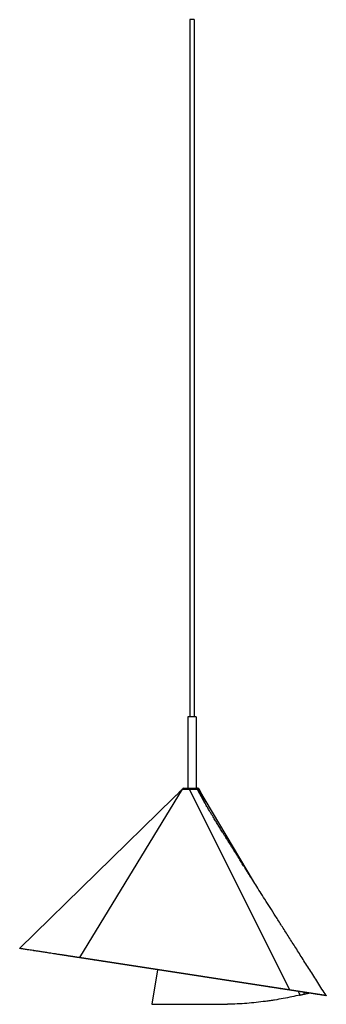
# Paper-space layout '_Right' of a CAD drawing. Header units: millimetres. Extents: x -252 to 188, y -767 to 646.
import ezdxf

# ---------------------------------------------------------------- set-up
doc = ezdxf.new("R2010")
doc.units = ezdxf.units.MM

psp = doc.layouts.new('_Right')

# ---------------------------------------------------------------- linework, layer by layer
at = {"color": 7, "linetype": 'Continuous', "lineweight": 25}
for p, q in [((-7.6, 645.7), (-7.6, -354.3)), ((-1.6, 645.7), (-7.6, 645.7)), ((-1.6, 645.7), (-1.6, -354.3)), ((-10.6, -354.3), (-10.6, -456.9)), ((1.4, -354.3), (-10.6, -354.3)), ((1.4, -354.3), (1.4, -456.9)), ((-18.6, -458.4), (-166.3, -700)), ((-16.6, -456.9), (3.8, -456.9)), ((-8.3, -458.6), (135.3, -746.4)), ((3.4, -459.3), (11.4, -473.8)), ((3.4, -459.3), (11.6, -474.2)), ((3.5, -459.3), (11.8, -474.6)), ((3.5, -459.3), (11.8, -474.5)), ((3.5, -459.3), (11.8, -474.5)), ((4.5, -458.4), (83.4, -590.3)), ((-31.2, -470.6), (-252.2, -686.8)), ((-252.2, -686.8), (-252.2, -686.9)), ((-166.3, -700), (-166.3, -700.1)), ((188.1, -754.5), (-166.3, -700)), ((188.1, -754.6), (-166.3, -700.1)), ((-54.3, -717.4), (-62.3, -766.9)), ((135.3, -746.4), (135.3, -746.5)), ((148, -748.5), (150.6, -753.6)), ((150, -753.7), (150.6, -753.6)), ((155.6, -749.6), (156.9, -752.2)), ((188.1, -754.6), (188.1, -754.5))]:
    psp.add_line(p, q, dxfattribs=at)
at = {"color": 8, "linetype": 'Continuous', "lineweight": 25}
psp.add_line((4.5, -458.9), (-18.6, -458.9), dxfattribs=at)
at = {"color": 7, "linetype": 'Continuous', "lineweight": 25}
for centre, start, end in [((-16.6, -458.9), 90, 165.0062), ((3.8, -458.9), 15.0821, 90), ((3.8, -458.9), 15.0821, 90)]:
    psp.add_arc(centre, 2, start, end, dxfattribs=at)
for points, knots in [([(-18.8, -458.4), (-18.8, -458.5), (-19, -458.7), (-19.4, -459.1), (-20.3, -459.9), (-21.9, -461.6), (-23.9, -463.6), (-26.1, -465.8), (-27.9, -467.5), (-29.7, -469.2), (-30.7, -470.2), (-31.2, -470.6)], [0, 0, 0, 0, 0.014297, 0.054549, 0.096683, 0.210688, 0.44261, 0.588896, 0.734433, 0.868037, 1, 1, 1, 1]), ([(-18.8, -458.4), (-18.8, -458.5), (-19, -458.7), (-19.4, -459.1), (-20.3, -459.9), (-21.4, -461.1), (-22.4, -462), (-22.9, -462.5)], [0, 0, 0, 0, 0.043972, 0.167117, 0.29602, 0.644803, 1, 1, 1, 1]), ([(-18.6, -458.4), (-18.5, -458.4), (-18.1, -458.4), (-17.4, -458.4), (-17.3, -458.4), (-17, -458.4), (-16.8, -458.4), (-16.3, -458.4), (-15.8, -458.4), (-14.9, -458.4), (-14.4, -458.4), (-13.4, -458.4), (-12.8, -458.4), (-11.9, -458.4), (-11.6, -458.4), (-11, -458.4), (-10.7, -458.4), (-9.7, -458.4), (-9.1, -458.4), (-8.4, -458.4)], [0, 0, 0, 0, 0.25, 0.25, 0.3125, 0.3125, 0.375, 0.375, 0.5, 0.5, 0.625, 0.625, 0.75, 0.75, 0.8125, 0.8125, 0.875, 0.875, 1, 1, 1, 1]), ([(-8.4, -458.4), (-7.4, -458.4), (-6.4, -458.4), (-5, -458.4), (-4.5, -458.4), (-3.5, -458.4), (-3, -458.4), (-2, -458.4), (-1.6, -458.4), (-0.6, -458.4), (-0.1, -458.4), (1.2, -458.4), (2.1, -458.4), (2.9, -458.4)], [0, 0, 0, 0, 0.25, 0.25, 0.375, 0.375, 0.5, 0.5, 0.625, 0.625, 0.75, 0.75, 1, 1, 1, 1]), ([(4.5, -458.9), (4.5, -458.8), (4.5, -458.7), (4.4, -458.4), (4.4, -458.3), (4.3, -458), (4.3, -457.9), (4.2, -457.7), (4.2, -457.6), (4, -457.3), (3.9, -457.2), (3.6, -457), (3.4, -456.9), (3.2, -456.9)], [0, 0, 0, 0, 0.125, 0.125, 0.25, 0.25, 0.375, 0.375, 0.5, 0.5, 0.75, 0.75, 1, 1, 1, 1]), ([(4.1, -458.4), (4.1, -458.4), (4.2, -458.4), (4.4, -458.4), (4.5, -458.4)], [0, 0, 0, 0, 0.052061, 1, 1, 1, 1]), ([(4.5, -458.4), (4.7, -458.4), (5.3, -458.4), (5.7, -458.4), (5.7, -458.4), (5.7, -458.4)], [0, 0, 0, 0, 0.361215, 0.722455, 1, 1, 1, 1]), ([(15.3, -476.5), (15, -475.9), (13.8, -473.6), (11.5, -469.4), (8.7, -464), (6.7, -460.2), (5.7, -458.4)], [0, 0, 0, 0, 0.100928, 0.375632, 0.702481, 1, 1, 1, 1]), ([(188.1, -754.5), (184.1, -748.2), (176.2, -735.9), (164.6, -717.8), (153.7, -700.6), (143.3, -684.3), (133.5, -668.9), (124.3, -654.5), (115.6, -640.9), (107.6, -628.3), (100.2, -616.6), (93.3, -605.8), (87, -595.9), (81.3, -587), (76.2, -578.9), (71.7, -571.7), (67.8, -565.5), (64.4, -560.2), (61.6, -555.7), (59.2, -552), (57.2, -548.8), (55.5, -546.1), (54.2, -544), (52.8, -541.9), (51.3, -539.4), (49.2, -536), (46.7, -532), (44.1, -527.9), (41.6, -523.9), (38.8, -519.4), (35.7, -514.4), (32.3, -508.8), (29, -503.5), (26.1, -498.7), (23.4, -494.3), (20.9, -490.1), (18.1, -485.4), (14.8, -479.9), (12.6, -475.9), (11.4, -473.8)], [0, 0, 0, 0, 0.068728, 0.134032, 0.195929, 0.254437, 0.30957, 0.361346, 0.409777, 0.454878, 0.496662, 0.535141, 0.570328, 0.602233, 0.630866, 0.656238, 0.678356, 0.69723, 0.712917, 0.725851, 0.73705, 0.746545, 0.754355, 0.760156, 0.769094, 0.781156, 0.796127, 0.81116, 0.825325, 0.838621, 0.859794, 0.879063, 0.897463, 0.916139, 0.929052, 0.942937, 0.959182, 0.978295, 1, 1, 1, 1]), ([(-166.3, -700), (-167.5, -699.9), (-169.9, -699.5), (-174.4, -698.8), (-179.8, -698), (-185.8, -697), (-193.2, -695.9), (-201.5, -694.6), (-209.8, -693.3), (-217, -692.2), (-223.1, -691.3), (-228.3, -690.5), (-234.6, -689.5), (-239.8, -688.7), (-244, -688.1), (-246.6, -687.7), (-248.8, -687.4), (-250.2, -687.1), (-251, -687), (-251.5, -686.9), (-251.9, -686.9), (-252.1, -686.8), (-252.1, -686.8), (-252.2, -686.8)], [0.002941, 0.002941, 0.002941, 0.002941, 0.01852, 0.0340991, 0.0652572, 0.0964153, 0.1275733, 0.1898895, 0.2522057, 0.3145219, 0.3768381, 0.4391543, 0.5014705, 0.6261029, 0.6884191, 0.7507352, 0.8130514, 0.8753676, 0.9065257, 0.9376838, 0.9688419, 0.984421, 1, 1, 1, 1]), ([(-166.3, -700), (-166.6, -700), (-167.3, -699.9), (-168.4, -699.7), (-169.4, -699.6), (-170.5, -699.4), (-171.5, -699.2), (-172.5, -699.1), (-173.5, -698.9), (-174.5, -698.8), (-175.5, -698.6), (-176.5, -698.5), (-177.5, -698.3), (-178.5, -698.2), (-179.5, -698), (-180.4, -697.9), (-181.4, -697.7), (-182.3, -697.6), (-183.2, -697.4), (-184.2, -697.3), (-185.1, -697.1), (-186, -697), (-186.9, -696.9), (-187.8, -696.7), (-188.7, -696.6), (-189.6, -696.5), (-190.5, -696.3), (-192.7, -696), (-196.3, -695.4), (-201, -694.7), (-205.5, -694), (-210.8, -693.2), (-216.8, -692.3), (-221.9, -691.5), (-225.6, -690.9), (-229, -690.4), (-233, -689.8), (-237.2, -689.1), (-240.9, -688.6), (-244, -688.1), (-246.7, -687.7), (-248.8, -687.3), (-250.1, -687.2), (-250.7, -687.1), (-251.1, -687), (-251.4, -687), (-251.6, -686.9), (-251.9, -686.9), (-252, -686.8), (-252.1, -686.8), (-252.2, -686.8)], [0, 0, 0, 0, 0.005605, 0.011203, 0.016797, 0.022385, 0.027967, 0.033546, 0.03912, 0.04469, 0.050257, 0.05582, 0.061381, 0.066939, 0.072494, 0.078048, 0.0836, 0.089152, 0.094702, 0.100252, 0.105801, 0.111351, 0.116901, 0.122453, 0.128005, 0.133559, 0.139115, 0.144673, 0.177172, 0.210061, 0.243405, 0.277265, 0.337593, 0.40178, 0.430555, 0.461366, 0.519082, 0.576526, 0.631086, 0.687559, 0.744005, 0.803272, 0.864668, 0.882956, 0.90159, 0.92057, 0.9399, 0.95958, 0.979613, 1, 1, 1, 1]), ([(135.3, -746.4), (134.9, -746.4), (134.1, -746.2), (132.9, -746.1), (131.7, -745.9), (130.5, -745.7), (129.3, -745.5), (128.1, -745.3), (126.9, -745.1), (125.7, -744.9), (124.5, -744.8), (123.3, -744.6), (122, -744.4), (120.8, -744.2), (119.5, -744), (118.3, -743.8), (117, -743.6), (115.7, -743.4), (114.5, -743.2), (113.2, -743), (111.9, -742.8), (110.6, -742.6), (109.3, -742.4), (108, -742.2), (106.7, -742), (105.3, -741.8), (104, -741.6), (100.2, -741), (93.9, -740.1), (84.9, -738.7), (75.7, -737.3), (66.2, -735.8), (56.7, -734.3), (46.9, -732.8), (37.1, -731.3), (23.7, -729.3), (6.9, -726.7), (-13.6, -723.5), (-34.1, -720.4), (-51.2, -717.7), (-64.7, -715.7), (-74.7, -714.1), (-84.6, -712.6), (-94.5, -711.1), (-104.1, -709.6), (-113.6, -708.1), (-123, -706.7), (-129.9, -705.6), (-134.6, -704.9), (-137.2, -704.5), (-139.7, -704.1), (-142.3, -703.7), (-144.8, -703.4), (-147.2, -703), (-149.7, -702.6), (-152.1, -702.2), (-154.5, -701.8), (-156.9, -701.5), (-159.3, -701.1), (-161.6, -700.8), (-164, -700.4), (-165.5, -700.2), (-166.3, -700)], [0, 0, 0, 0, 0.0048193, 0.0096359, 0.0144501, 0.0192621, 0.0240721, 0.0288803, 0.033687, 0.0384924, 0.0432966, 0.0481, 0.0529027, 0.057705, 0.0625071, 0.0673092, 0.0721115, 0.0769142, 0.0817176, 0.086522, 0.0913274, 0.0961341, 0.1009425, 0.1057525, 0.1105646, 0.1153789, 0.1201957, 0.1250151, 0.1562961, 0.1875168, 0.2187379, 0.2500202, 0.2813013, 0.312522, 0.3437431, 0.3750254, 0.437512, 0.5000003, 0.5624869, 0.6249751, 0.6562562, 0.6874769, 0.718698, 0.7499803, 0.7812614, 0.8124821, 0.8437032, 0.8749855, 0.8839334, 0.8928729, 0.9018052, 0.9107319, 0.9196544, 0.9285741, 0.9374923, 0.9464106, 0.9553303, 0.9642529, 0.9731797, 0.9821122, 0.9910519, 1, 1, 1, 1]), ([(188.1, -754.5), (188.1, -754.5), (188.3, -754.6), (187.5, -754.5), (185.6, -754.2), (182.1, -753.6), (177.4, -752.9), (171.4, -752), (164.1, -750.9), (155.6, -749.6), (146.1, -748.1), (138.9, -747), (135.3, -746.4)], [0, 0, 0, 0, 0.010424, 0.120358, 0.230345, 0.340283, 0.450217, 0.560203, 0.670141, 0.780076, 0.890063, 1, 1, 1, 1]), ([(150.6, -753.6), (142.8, -755.4), (134.8, -757.1), (122.4, -759.4), (118.2, -760.2), (111.8, -761.2), (109.7, -761.5), (105.4, -762.1), (103.2, -762.4), (92.3, -763.9), (83.3, -764.8), (65.1, -766.3), (55.8, -766.7), (46.3, -766.9)], [0, 0, 0, 0, 0.25, 0.25, 0.375, 0.375, 0.4375, 0.4375, 0.5, 0.5, 0.75, 0.75, 1, 1, 1, 1]), ([(150.6, -753.6), (150.5, -753.6), (150.5, -753.6), (150.4, -753.6), (150.4, -753.6), (150.3, -753.6), (150.3, -753.7), (150.3, -753.7), (150.2, -753.7), (150.2, -753.7), (150.1, -753.7), (150.1, -753.7), (150.1, -753.7)], [0, 0, 0, 0, 0.00025, 0.00025, 0.00025, 0.0005, 0.0005, 0.0005, 0.0007149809, 0.0007149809, 0.0007149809, 0.0009299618, 0.0009299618, 0.0009299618, 0.0009299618])]:
    psp.add_open_spline(points, degree=3, knots=knots, dxfattribs=at)
for points in [[(150.6, -753.6), (151, -753.5), (152, -753.3), (153.6, -752.9), (155.2, -752.6), (156.4, -752.3), (156.9, -752.2)], [(156.9, -752.2), (157.5, -752.1), (158.7, -751.8), (160.4, -751.4), (161.9, -751.1), (162.8, -750.9), (163.2, -750.8)], [(-62.3, -766.9), (-62.3, -766.9), (-60.7, -766.9), (-53.6, -766.9), (-42.2, -766.9), (-27.2, -766.9), (-9.6, -766.9), (9.2, -766.9), (28.1, -766.9), (39.9, -766.9), (45.5, -766.9)], [(45.5, -766.9), (45.8, -766.9), (46.1, -766.9), (46.3, -766.9)]]:
    psp.add_open_spline(points, degree=3, dxfattribs=at)

doc.saveas('drawing.dxf')
